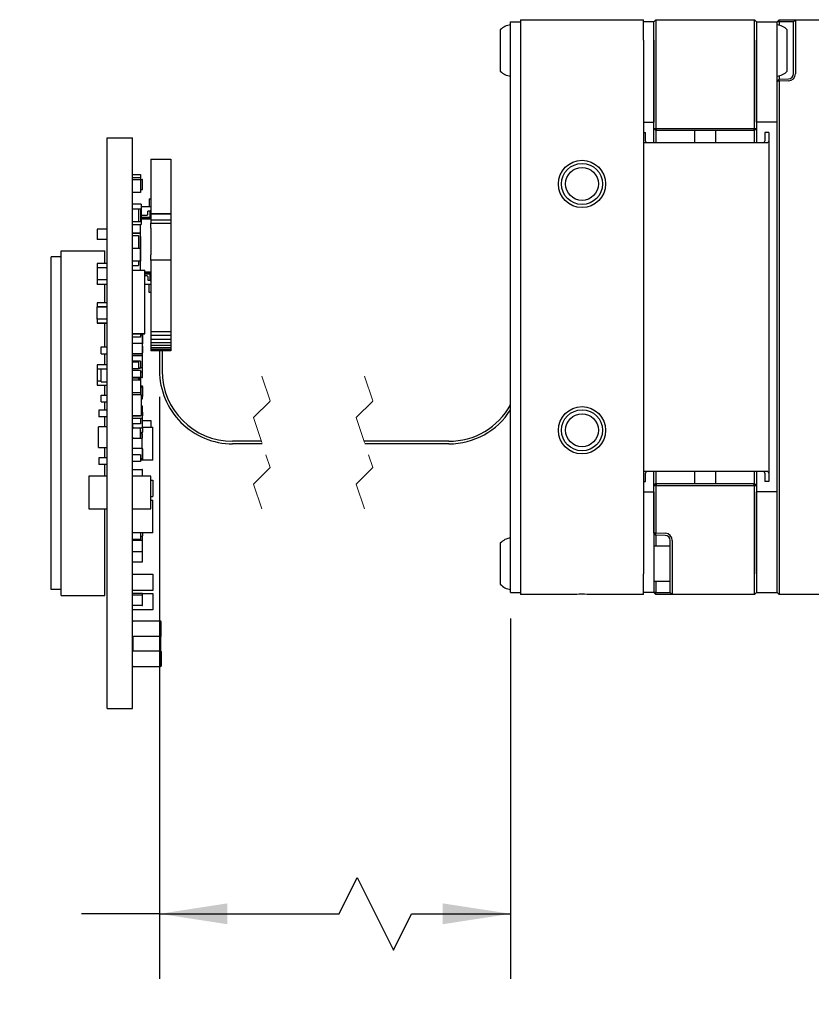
# Model space of a CAD drawing. Header units: millimetres. Extents: x 5 to 274, y 4 to 211.
# Tile 5 of 10: x 197 to 236, y 58 to 106. Entities that reach past the tile are written whole.
import ezdxf

# ---------------------------------------------------------------- set-up
doc = ezdxf.new("R2010")
doc.units = ezdxf.units.MM
doc.linetypes.add('HIDDEN', pattern=[1.905, 1.27, -0.635])
doc.layers.add('DIMENSIONS', color=8, linetype='Continuous')
doc.styles.add('SLDTEXTSTYLE0', font='TXT', dxfattribs={"width": 0.75})
doc.dimstyles.new('SLDDIMSTYLE0', dxfattribs={"dimtxt": 2.645833, "dimasz": 3.302, "dimexe": 0, "dimexo": 0.0625, "dimgap": 0.661458, "dimtad": 0, "dimtih": 1, "dimtoh": 1, "dimrnd": 1e-09, "dimzin": 12, "dimdsep": 46, "dimtxsty": 'SLDTEXTSTYLE0', "dimsah": 1, "dimcen": 0.09, "dimadec": 0, "dimazin": 3, "dimtfac": 1, "dimtofl": 0, "dimtmove": 0, "dimatfit": 3, "dimfxl": 1, "dimfrac": 2, "dimtolj": 1, "dimtzin": 12, "dimarcsym": 0})

# ---------------------------------------------------------------- blocks, each defined once
blk = doc.blocks.new('_D')
at = {"layer": 'DIMENSIONS'}
for p, q in [((204.194, 87.317), (204.194, 58.957)), ((221.296, 76.517), (221.296, 58.957)), ((212.946, 62.132), (213.828, 63.896)), ((213.828, 63.896), (215.592, 60.368)), ((204.194, 62.132), (200.398, 62.132)), ((204.194, 62.132), (212.946, 62.132)), ((215.592, 60.368), (216.474, 62.132)), ((216.474, 62.132), (221.296, 62.132))]:
    blk.add_line(p, q, dxfattribs=at)
for points in [[(204.194, 62.132), (207.496, 61.624), (207.496, 62.64)], [(221.296, 62.132), (217.994, 62.64), (217.994, 61.624)]]:
    blk.add_solid(points, dxfattribs=at)
at = {"layer": 'DIMENSIONS', "attachment_point": 1, "style": 'SLDTEXTSTYLE0'}
for s, insert, char_height in [('CABLE LENGTH', (175.273, 65.543), 2.64583), ('154MM', (181.66, 61.339), 2.6458)]:
    blk.add_mtext(s, dxfattribs=dict(at, insert=insert, char_height=char_height))

msp = doc.modelspace()

# ---------------------------------------------------------------- linework, layer by layer
at = {"color": 7, "linetype": 'Continuous', "lineweight": 25}
for p, q in [((221.296, 104.587), (221.296, 105.587)), ((221.296, 105.587), (221.775, 105.587)), ((221.775, 105.687), (221.775, 104.687)), ((221.775, 105.687), (224.088, 105.687)), ((225.462, 105.687), (227.775, 105.687)), ((227.775, 104.687), (227.775, 105.687)), ((228.275, 105.587), (227.775, 105.587)), ((228.275, 105.587), (228.375, 105.687)), ((228.275, 104.687), (228.275, 105.587)), ((228.375, 105.687), (228.375, 104.687)), ((228.375, 105.687), (233.175, 105.687)), ((233.175, 104.687), (233.175, 105.687)), ((233.175, 105.687), (233.275, 105.587)), ((233.275, 105.587), (233.275, 104.687)), ((233.275, 105.587), (234.275, 105.587)), ((234.275, 105.587), (234.375, 105.687)), ((234.375, 105.587), (234.275, 105.587)), ((234.275, 104.687), (234.275, 105.587)), ((234.375, 105.587), (234.375, 105.687)), ((234.375, 105.687), (234.837, 105.687)), ((234.375, 105.587), (234.375, 105.422)), ((234.834, 105.587), (234.375, 105.587)), ((235.075, 105.587), (234.834, 105.587)), ((234.837, 105.687), (235.175, 105.687)), ((235.175, 105.687), (235.075, 105.587)), ((235.075, 104.687), (235.075, 105.587)), ((235.175, 105.687), (235.175, 104.687)), ((235.175, 105.687), (239.175, 105.687)), ((220.796, 105.187), (220.796, 104.523)), ((234.775, 103.187), (234.775, 105.187)), ((221.296, 78.787), (221.296, 104.587)), ((221.775, 104.687), (221.775, 78.687)), ((227.775, 104.687), (227.775, 78.687)), ((228.275, 100.387), (228.275, 104.687)), ((228.275, 104.687), (228.275, 100.687)), ((228.375, 104.687), (228.375, 100.387)), ((233.175, 100.387), (233.175, 104.687)), ((233.275, 104.687), (233.275, 100.387)), ((233.275, 100.687), (233.275, 104.687)), ((234.275, 100.687), (234.275, 104.687)), ((235.075, 103.056), (235.075, 104.687)), ((235.175, 104.687), (235.175, 103.056)), ((220.796, 104.523), (220.796, 103.187)), ((234.375, 102.79), (234.275, 102.683)), ((234.375, 102.69), (234.275, 102.683)), ((234.275, 78.687), (234.275, 102.683)), ((234.375, 102.952), (234.375, 102.79)), ((234.375, 102.79), (234.834, 102.806)), ((234.375, 102.69), (234.375, 102.79)), ((234.837, 102.706), (234.375, 102.69)), ((234.375, 102.69), (234.375, 78.687)), ((227.775, 100.687), (228.275, 100.687)), ((228.375, 100.287), (228.275, 100.387)), ((228.275, 100.387), (228.375, 100.387)), ((228.275, 100.187), (228.275, 100.387)), ((228.416, 100.287), (228.375, 100.387)), ((228.375, 100.387), (233.175, 100.387)), ((228.416, 100.287), (228.375, 100.287)), ((228.376, 100.287), (228.376, 99.687)), ((233.134, 100.287), (228.416, 100.287)), ((230.275, 99.687), (230.275, 100.287)), ((231.275, 100.287), (231.275, 99.687)), ((233.134, 100.287), (233.175, 100.387)), ((233.175, 100.287), (233.134, 100.287)), ((233.174, 99.687), (233.174, 100.287)), ((233.175, 100.387), (233.275, 100.387)), ((233.175, 100.287), (233.275, 100.387)), ((234.275, 100.687), (233.275, 100.687)), ((233.275, 100.387), (233.275, 100.187)), ((201.644, 99.032), (201.644, 99.932)), ((201.644, 99.932), (202.874, 99.932)), ((202.874, 99.032), (202.874, 99.932)), ((227.775, 100.187), (227.875, 100.187)), ((227.875, 99.789), (227.875, 100.187)), ((227.913, 99.687), (227.875, 99.789)), ((228.275, 99.687), (228.275, 100.187)), ((233.275, 100.187), (233.275, 99.687)), ((233.675, 99.789), (233.637, 99.687)), ((233.875, 100.187), (233.675, 100.187)), ((233.675, 100.187), (233.675, 99.789)), ((233.875, 99.789), (233.83, 99.687)), ((233.875, 100.187), (233.875, 99.789)), ((233.875, 99.789), (233.875, 83.585)), ((228.875, 99.687), (227.775, 99.687)), ((232.675, 99.687), (228.875, 99.687)), ((233.83, 99.687), (232.675, 99.687)), ((201.644, 73.032), (201.644, 99.032)), ((202.874, 73.032), (202.874, 99.032)), ((203.774, 98.885), (204.737, 98.885)), ((203.774, 98.885), (203.774, 98.592)), ((204.737, 98.885), (204.737, 98.592)), ((203.774, 98.592), (203.774, 96.236)), ((204.737, 98.592), (204.737, 96.236)), ((202.874, 98.147), (203.273, 98.147)), ((202.874, 97.997), (203.273, 97.997)), ((202.874, 97.897), (203.273, 97.897)), ((203.273, 98.147), (203.273, 97.997)), ((203.273, 97.997), (203.273, 97.897)), ((203.273, 97.907), (203.353, 97.907)), ((203.273, 97.897), (203.273, 97.268)), ((203.353, 97.897), (203.353, 97.907)), ((203.353, 97.897), (203.363, 97.897)), ((203.363, 97.417), (203.363, 97.897)), ((203.273, 97.407), (203.353, 97.407)), ((203.353, 97.417), (203.363, 97.417)), ((203.353, 97.407), (203.353, 97.417)), ((203.273, 97.268), (202.874, 97.268)), ((203.273, 97.266), (202.874, 97.266)), ((203.273, 97.268), (203.273, 97.266)), ((203.694, 96.964), (203.774, 96.964)), ((203.694, 96.964), (203.694, 96.564)), ((203.303, 96.707), (202.874, 96.707)), ((202.874, 96.472), (203.173, 96.472)), ((203.173, 96.472), (203.173, 95.843)), ((203.173, 96.47), (203.273, 96.47)), ((203.273, 96.47), (203.273, 95.841)), ((203.303, 96.707), (203.303, 95.707)), ((203.774, 96.564), (203.303, 96.564)), ((203.774, 96.414), (203.724, 96.364)), ((203.574, 96.149), (203.303, 96.149)), ((203.303, 96.069), (203.724, 96.069)), ((203.724, 96.019), (203.303, 96.019)), ((203.774, 95.969), (203.303, 95.969)), ((203.624, 96.199), (203.574, 96.149)), ((203.724, 96.364), (203.624, 96.364)), ((203.624, 96.199), (203.624, 96.364)), ((203.724, 96.364), (203.724, 96.069)), ((203.724, 96.069), (203.724, 96.019)), ((203.724, 96.069), (203.774, 96.049)), ((203.724, 96.019), (203.774, 95.969)), ((204.737, 96.236), (203.774, 96.236)), ((203.774, 96.236), (203.774, 96.21)), ((204.737, 96.21), (203.774, 96.21)), ((203.774, 96.21), (203.774, 95.922)), ((204.737, 96.236), (204.737, 96.21)), ((204.737, 96.21), (204.737, 95.922)), ((201.154, 95.472), (201.154, 94.992)), ((201.164, 95.472), (201.154, 95.472)), ((201.644, 95.482), (201.164, 95.482)), ((201.164, 95.482), (201.164, 95.472)), ((203.173, 95.843), (202.874, 95.843)), ((203.273, 95.841), (202.874, 95.841)), ((202.874, 95.707), (203.303, 95.707)), ((203.274, 93.483), (203.274, 95.707)), ((204.737, 95.922), (203.774, 95.922)), ((203.774, 95.922), (203.774, 95.771)), ((203.774, 95.771), (204.737, 95.771)), ((203.774, 95.528), (203.774, 95.771)), ((203.774, 95.528), (203.774, 94.228)), ((204.737, 95.922), (204.737, 95.771)), ((204.737, 95.771), (204.737, 95.528)), ((204.737, 95.528), (204.737, 94.228)), ((201.164, 94.992), (201.154, 94.992)), ((201.164, 94.992), (201.164, 94.982)), ((201.644, 94.982), (201.164, 94.982)), ((202.874, 95.287), (203.243, 95.287)), ((203.243, 95.287), (202.874, 95.287)), ((202.874, 95.172), (203.173, 95.172)), ((203.173, 95.172), (203.173, 94.553)), ((203.243, 95.287), (203.243, 94.553)), ((203.243, 95.287), (203.243, 95.287)), ((203.243, 95.122), (203.273, 95.122)), ((203.273, 95.122), (203.273, 94.553)), ((202.874, 94.553), (203.273, 94.553)), ((203.273, 94.553), (203.273, 93.924)), ((199.409, 94.132), (198.909, 94.132)), ((198.909, 77.932), (198.909, 94.132)), ((199.409, 77.632), (199.409, 94.432)), ((199.409, 94.432), (201.529, 94.432)), ((201.529, 93.809), (201.529, 94.432)), ((203.774, 93.978), (203.774, 94.228)), ((204.737, 94.228), (204.737, 93.978)), ((201.154, 93.799), (201.154, 93.609)), ((201.154, 93.609), (201.164, 93.609)), ((201.164, 93.809), (201.164, 93.799)), ((201.644, 93.809), (201.164, 93.809)), ((201.164, 93.609), (201.644, 93.609)), ((201.164, 93.609), (201.164, 93.009)), ((203.273, 93.924), (202.874, 93.924)), ((202.874, 93.718), (203.173, 93.718)), ((203.173, 93.924), (203.173, 93.718)), ((204.737, 93.978), (203.774, 93.978)), ((203.774, 93.978), (203.774, 90.587)), ((204.737, 93.978), (204.737, 90.587)), ((202.874, 93.483), (203.473, 93.483)), ((203.473, 90.383), (203.473, 93.483)), ((203.473, 93.399), (203.774, 93.399)), ((203.724, 93.349), (203.473, 93.349)), ((203.473, 93.299), (203.724, 93.299)), ((203.473, 93.219), (203.574, 93.219)), ((203.574, 93.219), (203.624, 93.169)), ((203.624, 93.169), (203.624, 93.004)), ((203.774, 93.399), (203.724, 93.349)), ((203.724, 93.349), (203.724, 93.299)), ((203.724, 93.299), (203.774, 93.32)), ((203.724, 93.299), (203.724, 93.004)), ((201.154, 93.009), (201.154, 92.819)), ((201.164, 93.009), (201.154, 93.009)), ((201.644, 93.009), (201.164, 93.009)), ((201.164, 92.809), (201.164, 92.819)), ((201.164, 92.809), (201.644, 92.809)), ((201.529, 91.902), (201.529, 92.809)), ((203.473, 92.804), (203.774, 92.804)), ((203.624, 93.004), (203.724, 93.004)), ((203.694, 92.404), (203.694, 92.804)), ((203.724, 93.004), (203.774, 92.954)), ((203.774, 92.404), (203.694, 92.404)), ((201.154, 91.892), (201.154, 91.702)), ((201.154, 91.702), (201.164, 91.702)), ((201.644, 91.902), (201.164, 91.902)), ((201.164, 91.902), (201.164, 91.892)), ((201.164, 91.702), (201.644, 91.702)), ((201.644, 91.702), (201.164, 91.702)), ((201.164, 91.102), (201.164, 91.702)), ((201.154, 91.102), (201.154, 90.912)), ((201.164, 91.102), (201.154, 91.102)), ((201.644, 91.102), (201.164, 91.102)), ((201.164, 90.912), (201.164, 90.902)), ((201.164, 90.902), (201.644, 90.902)), ((201.644, 90.902), (201.164, 90.902)), ((201.529, 89.744), (201.529, 90.902)), ((203.473, 90.383), (202.874, 90.383)), ((202.874, 90.383), (203.473, 90.383)), ((203.273, 90.218), (202.874, 90.218)), ((203.273, 90.383), (203.273, 90.218)), ((203.273, 90.332), (203.353, 90.332)), ((203.353, 90.332), (203.363, 90.332)), ((203.353, 90.332), (203.353, 89.907)), ((203.353, 90.257), (203.363, 90.257)), ((203.363, 90.332), (203.363, 90.383)), ((203.363, 90.257), (203.373, 90.257)), ((203.363, 90.257), (203.363, 89.897)), ((203.373, 90.257), (203.373, 90.383)), ((203.774, 90.587), (203.774, 90.488)), ((204.737, 90.488), (203.774, 90.488)), ((203.774, 90.488), (203.774, 90.295)), ((204.737, 90.295), (203.774, 90.295)), ((203.774, 90.295), (203.774, 90.113)), ((204.737, 90.587), (204.737, 90.488)), ((204.737, 90.488), (204.737, 90.295)), ((204.737, 90.295), (204.737, 90.113)), ((201.344, 89.744), (201.644, 89.744)), ((201.344, 89.415), (201.344, 89.744)), ((203.353, 89.907), (202.874, 89.907)), ((203.353, 89.897), (203.353, 89.907)), ((203.353, 89.897), (203.363, 89.897)), ((203.363, 89.417), (203.363, 89.897)), ((203.373, 89.782), (203.363, 89.782)), ((203.373, 89.657), (203.373, 89.782)), ((204.737, 90.113), (203.774, 90.113)), ((203.774, 90.113), (203.774, 89.949)), ((204.737, 89.949), (203.774, 89.949)), ((203.774, 89.949), (203.774, 89.81)), ((204.737, 89.81), (203.774, 89.81)), ((203.774, 89.81), (203.774, 89.701)), ((204.737, 89.701), (203.774, 89.701)), ((203.774, 89.701), (203.774, 89.625)), ((204.737, 90.113), (204.737, 89.949)), ((204.737, 89.949), (204.737, 89.81)), ((204.737, 89.81), (204.737, 89.701)), ((204.737, 89.701), (204.737, 89.625)), ((201.344, 89.415), (201.644, 89.415)), ((201.529, 88.88), (201.529, 89.415)), ((203.353, 89.407), (202.874, 89.407)), ((202.874, 89.407), (203.353, 89.407)), ((202.874, 89.332), (203.353, 89.332)), ((203.353, 89.417), (203.353, 89.407)), ((203.353, 89.417), (203.363, 89.417)), ((203.353, 89.332), (203.363, 89.332)), ((203.353, 89.332), (203.353, 88.732)), ((203.353, 89.317), (203.363, 89.317)), ((203.373, 89.657), (203.363, 89.657)), ((203.363, 89.332), (203.363, 89.417)), ((203.363, 89.317), (203.363, 89.332)), ((203.373, 89.467), (203.373, 89.657)), ((204.737, 89.625), (203.774, 89.625)), ((203.774, 89.625), (203.774, 89.587)), ((204.737, 89.587), (203.774, 89.587)), ((203.774, 89.587), (203.774, 89.582)), ((204.737, 89.582), (203.774, 89.582)), ((203.774, 89.582), (203.774, 89.576)), ((203.774, 89.576), (204.737, 89.576)), ((203.774, 89.576), (203.774, 89.564)), ((204.194, 89.564), (203.774, 89.564)), ((204.194, 89.576), (204.194, 88.587)), ((204.317, 89.576), (204.317, 88.587)), ((204.737, 89.564), (204.317, 89.564)), ((204.737, 89.625), (204.737, 89.587)), ((204.737, 89.587), (204.737, 89.582)), ((204.737, 89.582), (204.737, 89.576)), ((204.737, 89.576), (204.737, 89.564)), ((201.154, 88.87), (201.154, 88.68)), ((201.164, 88.88), (201.164, 88.87)), ((201.644, 88.88), (201.164, 88.88)), ((203.273, 89.047), (202.874, 89.047)), ((202.874, 89.022), (203.173, 89.022)), ((203.173, 89.022), (203.173, 88.693)), ((203.273, 89.047), (203.273, 88.718)), ((203.353, 88.732), (203.273, 88.732)), ((203.353, 88.747), (203.363, 88.747)), ((203.363, 88.732), (203.353, 88.732)), ((203.363, 88.732), (203.363, 88.747)), ((203.363, 88.542), (203.363, 88.732)), ((201.154, 88.68), (201.164, 88.68)), ((201.164, 88.68), (201.644, 88.68)), ((201.164, 88.68), (201.164, 88.08)), ((201.344, 88.672), (201.644, 88.672)), ((201.344, 88.043), (201.344, 88.672)), ((202.874, 88.693), (203.173, 88.693)), ((203.273, 88.597), (202.874, 88.597)), ((202.874, 88.268), (203.273, 88.268)), ((203.173, 88.718), (203.273, 88.718)), ((203.273, 88.718), (203.173, 88.718)), ((203.273, 88.597), (203.273, 88.268)), ((203.273, 88.532), (203.353, 88.532)), ((203.273, 88.268), (203.273, 88.197)), ((203.353, 88.257), (203.273, 88.257)), ((203.353, 88.532), (203.353, 88.542)), ((203.353, 88.267), (203.353, 88.257)), ((203.353, 88.267), (203.363, 88.267)), ((203.363, 88.267), (203.363, 88.542)), ((201.154, 88.08), (201.154, 87.89)), ((201.164, 88.08), (201.154, 88.08)), ((201.344, 88.08), (201.164, 88.08)), ((201.164, 87.88), (201.164, 87.89)), ((201.164, 87.88), (201.644, 87.88)), ((201.344, 88.043), (201.644, 88.043)), ((201.529, 87.394), (201.529, 87.88)), ((202.874, 88.247), (203.173, 88.247)), ((202.874, 88.147), (203.273, 88.147)), ((203.173, 88.247), (203.173, 88.147)), ((203.273, 88.197), (203.173, 88.197)), ((203.273, 88.197), (203.273, 88.147)), ((203.273, 88.147), (203.273, 87.518)), ((203.363, 87.832), (203.273, 87.832)), ((203.273, 87.782), (203.353, 87.782)), ((203.353, 87.772), (203.353, 87.782)), ((203.363, 87.822), (203.363, 87.832)), ((203.363, 87.822), (203.373, 87.822)), ((203.373, 87.342), (203.373, 87.822)), ((201.344, 87.394), (201.644, 87.394)), ((201.344, 87.065), (201.344, 87.394)), ((203.273, 87.518), (202.874, 87.518)), ((203.303, 87.407), (202.874, 87.407)), ((203.273, 87.518), (203.273, 87.407)), ((203.303, 87.407), (203.303, 86.407)), ((203.353, 87.772), (203.363, 87.772)), ((203.363, 87.292), (203.363, 87.772)), ((203.363, 87.342), (203.373, 87.342)), ((201.344, 87.065), (201.644, 87.065)), ((201.529, 86.669), (201.529, 87.065)), ((203.303, 87.282), (203.353, 87.282)), ((203.303, 87.217), (203.353, 87.217)), ((203.353, 86.86), (203.303, 86.86)), ((203.353, 87.292), (203.363, 87.292)), ((203.353, 87.282), (203.353, 87.292)), ((203.353, 87.227), (203.363, 87.227)), ((203.353, 87.217), (203.353, 87.227)), ((203.353, 86.85), (203.353, 86.86)), ((203.363, 87.227), (203.363, 87.292)), ((203.363, 86.772), (203.363, 86.85)), ((201.244, 86.669), (201.244, 86.34)), ((201.644, 86.669), (201.244, 86.669)), ((201.644, 86.34), (201.244, 86.34)), ((201.529, 85.855), (201.529, 86.34)), ((202.874, 86.407), (203.303, 86.407)), ((203.273, 86.393), (202.874, 86.393)), ((203.273, 86.368), (202.874, 86.368)), ((203.273, 86.407), (203.273, 86.393)), ((203.273, 86.393), (203.273, 86.368)), ((203.303, 86.782), (203.353, 86.782)), ((203.353, 86.772), (203.353, 86.782)), ((203.353, 86.772), (203.363, 86.772)), ((203.363, 86.292), (203.363, 86.772)), ((203.363, 86.382), (203.373, 86.382)), ((203.373, 86.382), (203.373, 86.572)), ((201.644, 85.855), (201.214, 85.855)), ((201.214, 84.855), (201.214, 85.855)), ((202.874, 86.282), (203.353, 86.282)), ((203.273, 85.993), (202.874, 85.993)), ((202.883, 85.993), (202.883, 85.787)), ((203.273, 86.282), (203.273, 85.993)), ((203.353, 86.292), (203.363, 86.292)), ((203.353, 86.282), (203.353, 86.292)), ((203.363, 85.782), (203.363, 86.292)), ((203.373, 86.157), (203.363, 86.157)), ((203.363, 86.157), (203.773, 86.157)), ((203.373, 86.157), (203.381, 86.157)), ((203.773, 86.157), (203.773, 85.832)), ((202.874, 85.832), (202.883, 85.832)), ((202.88, 85.782), (202.874, 85.782)), ((202.923, 85.807), (203.223, 85.807)), ((203.363, 85.782), (203.267, 85.782)), ((203.273, 85.357), (203.273, 85.757)), ((203.273, 85.672), (203.273, 85.343)), ((203.273, 85.582), (203.363, 85.582)), ((203.353, 85.507), (203.273, 85.507)), ((203.353, 85.507), (203.353, 85.497)), ((203.363, 85.832), (203.873, 85.832)), ((203.373, 85.782), (203.363, 85.782)), ((203.363, 85.582), (203.363, 85.592)), ((203.363, 85.307), (203.363, 85.497)), ((203.373, 85.592), (203.373, 85.782)), ((203.873, 84.233), (203.873, 85.832)), ((202.875, 85.343), (202.874, 85.343)), ((202.874, 85.307), (202.919, 85.307)), ((202.923, 85.307), (203.223, 85.307)), ((203.227, 85.307), (203.353, 85.307)), ((203.273, 85.343), (203.271, 85.343)), ((203.353, 85.307), (203.363, 85.307)), ((203.353, 84.807), (203.353, 85.307)), ((209.156, 85.148), (207.755, 85.148)), ((209.197, 85.025), (207.755, 85.025)), ((218.286, 85.148), (214.156, 85.148)), ((218.286, 85.025), (214.197, 85.025)), ((201.214, 84.855), (201.644, 84.855)), ((201.529, 84.344), (201.529, 84.855)), ((202.874, 84.807), (203.353, 84.807)), ((203.273, 84.497), (202.874, 84.497)), ((203.273, 84.497), (203.273, 84.168)), ((203.353, 84.797), (203.353, 84.807)), ((203.353, 84.797), (203.363, 84.797)), ((203.363, 84.317), (203.363, 84.797)), ((203.363, 84.772), (203.373, 84.772)), ((203.373, 84.292), (203.373, 84.772)), ((201.644, 84.344), (201.244, 84.344)), ((201.244, 84.344), (201.244, 84.015)), ((201.644, 84.015), (201.244, 84.015)), ((201.529, 83.457), (201.529, 84.015)), ((203.273, 84.168), (202.874, 84.168)), ((203.273, 84.307), (203.353, 84.307)), ((203.363, 84.282), (203.273, 84.282)), ((203.873, 84.233), (203.273, 84.233)), ((203.353, 84.317), (203.363, 84.317)), ((203.353, 84.307), (203.353, 84.317)), ((203.363, 84.292), (203.363, 84.282)), ((203.363, 84.292), (203.373, 84.292)), ((201.644, 83.457), (200.744, 83.457)), ((200.744, 83.457), (200.744, 81.858)), ((202.874, 83.782), (203.353, 83.782)), ((203.773, 83.457), (202.874, 83.457)), ((203.353, 83.772), (203.353, 83.782)), ((203.353, 83.772), (203.363, 83.772)), ((203.363, 83.457), (203.363, 83.772)), ((203.773, 81.858), (203.773, 83.457)), ((227.775, 83.687), (228.875, 83.687)), ((227.875, 83.585), (227.913, 83.687)), ((227.875, 83.187), (227.875, 83.585)), ((228.275, 83.187), (228.275, 83.687)), ((228.376, 83.687), (228.376, 83.087)), ((228.875, 83.687), (232.675, 83.687)), ((230.275, 83.087), (230.275, 83.687)), ((231.275, 83.687), (231.275, 83.087)), ((232.675, 83.687), (233.83, 83.687)), ((233.174, 83.087), (233.174, 83.687)), ((233.275, 83.687), (233.275, 83.187)), ((233.637, 83.687), (233.675, 83.585)), ((233.675, 83.585), (233.675, 83.187)), ((233.83, 83.687), (233.875, 83.585)), ((233.875, 83.585), (233.875, 83.187)), ((203.773, 83.257), (203.873, 83.257)), ((203.873, 83.257), (203.873, 82.458)), ((227.775, 83.187), (227.875, 83.187)), ((228.275, 82.987), (228.275, 83.187)), ((228.275, 82.987), (228.375, 83.087)), ((228.275, 80.691), (228.275, 82.987)), ((228.375, 82.987), (228.275, 82.987)), ((228.375, 82.987), (228.416, 83.087)), ((228.375, 83.087), (228.416, 83.087)), ((228.375, 82.987), (228.375, 80.683)), ((233.175, 82.987), (228.375, 82.987)), ((228.416, 83.087), (233.134, 83.087)), ((233.175, 82.987), (233.134, 83.087)), ((233.134, 83.087), (233.175, 83.087)), ((233.275, 82.987), (233.175, 83.087)), ((233.175, 78.687), (233.175, 82.987)), ((233.275, 82.987), (233.175, 82.987)), ((233.275, 83.187), (233.275, 82.987)), ((233.275, 82.987), (233.275, 78.687)), ((233.875, 83.187), (233.675, 83.187)), ((227.775, 82.687), (228.275, 82.687)), ((228.275, 82.687), (228.275, 78.687)), ((234.275, 82.687), (233.275, 82.687)), ((233.275, 78.687), (233.275, 82.687)), ((234.275, 78.687), (234.275, 82.687)), ((203.773, 82.458), (203.873, 82.458)), ((203.773, 82.282), (203.873, 82.282)), ((203.873, 80.683), (203.873, 82.282)), ((200.744, 81.858), (201.644, 81.858)), ((201.529, 77.632), (201.529, 81.858)), ((202.874, 81.858), (203.773, 81.858)), ((203.873, 80.683), (202.874, 80.683)), ((203.273, 80.683), (203.273, 80.368)), ((203.373, 80.542), (203.373, 80.683)), ((228.275, 80.691), (228.375, 80.683)), ((228.375, 80.583), (228.275, 80.691)), ((228.375, 80.683), (228.837, 80.667)), ((228.375, 80.583), (228.375, 80.683)), ((228.834, 80.567), (228.375, 80.583)), ((228.375, 80.583), (228.375, 80.037)), ((203.273, 80.368), (202.874, 80.368)), ((202.874, 80.333), (203.353, 80.333)), ((203.273, 80.532), (203.363, 80.532)), ((203.353, 80.523), (203.353, 80.532)), ((203.353, 80.333), (203.363, 80.333)), ((203.353, 80.333), (203.353, 79.782)), ((203.353, 80.307), (203.363, 80.307)), ((203.363, 80.532), (203.363, 80.542)), ((203.363, 80.333), (203.363, 80.523)), ((203.363, 80.307), (203.363, 80.333)), ((220.796, 80.187), (220.796, 80.106)), ((220.796, 80.106), (220.796, 78.187)), ((229.075, 78.687), (229.075, 80.317)), ((229.175, 80.317), (229.175, 78.687)), ((202.874, 79.782), (203.353, 79.782)), ((203.353, 79.772), (203.353, 79.782)), ((203.353, 79.772), (203.363, 79.772)), ((203.363, 79.292), (203.363, 79.772)), ((229.075, 80.037), (228.275, 80.037)), ((202.874, 79.282), (203.353, 79.282)), ((203.353, 79.292), (203.363, 79.292)), ((203.353, 79.282), (203.353, 79.292)), ((202.874, 78.682), (203.873, 78.682)), ((203.873, 78.682), (203.873, 77.883)), ((221.296, 77.787), (221.296, 78.787)), ((221.775, 78.687), (221.775, 77.687)), ((227.775, 77.687), (227.775, 78.687)), ((228.275, 78.687), (228.275, 77.787)), ((229.075, 77.787), (229.075, 78.687)), ((229.175, 78.687), (229.175, 77.687)), ((233.175, 77.687), (233.175, 78.687)), ((233.275, 78.687), (233.275, 77.787)), ((234.275, 77.787), (234.275, 78.687)), ((234.375, 78.687), (234.375, 77.687)), ((228.275, 78.337), (229.075, 78.337)), ((228.375, 78.337), (228.375, 77.787)), ((199.409, 77.932), (198.909, 77.932)), ((203.873, 77.883), (202.874, 77.883)), ((202.874, 77.747), (203.173, 77.747)), ((203.353, 77.732), (202.874, 77.732)), ((203.173, 77.747), (203.173, 77.732)), ((203.353, 77.722), (203.353, 77.732)), ((203.353, 77.722), (203.363, 77.722)), ((203.357, 77.732), (203.873, 77.732)), ((203.363, 77.647), (203.363, 77.722)), ((203.873, 77.732), (203.873, 76.933)), ((221.296, 77.787), (221.775, 77.787)), ((228.275, 77.787), (227.775, 77.787)), ((228.375, 77.787), (228.275, 77.787)), ((228.375, 77.687), (228.275, 77.787)), ((228.375, 77.687), (228.375, 77.787)), ((228.375, 77.787), (228.834, 77.787)), ((228.834, 77.787), (229.075, 77.787)), ((229.175, 77.687), (229.075, 77.787)), ((233.275, 77.787), (233.175, 77.687)), ((233.275, 77.787), (234.275, 77.787)), ((234.375, 77.687), (234.275, 77.787)), ((199.409, 77.632), (201.529, 77.632)), ((203.353, 77.657), (202.874, 77.657)), ((203.353, 77.647), (203.353, 77.657)), ((203.353, 77.647), (203.363, 77.647)), ((203.363, 77.167), (203.363, 77.647)), ((224.088, 77.687), (221.775, 77.687)), ((227.775, 77.687), (225.462, 77.687)), ((228.837, 77.687), (228.375, 77.687)), ((229.175, 77.687), (228.837, 77.687)), ((233.175, 77.687), (229.175, 77.687)), ((239.175, 77.687), (234.375, 77.687)), ((203.353, 77.157), (202.874, 77.157)), ((203.873, 76.933), (202.874, 76.933)), ((203.353, 77.167), (203.353, 77.157)), ((203.353, 77.167), (203.363, 77.167)), ((204.243, 76.383), (202.903, 76.383)), ((204.273, 75.663), (204.273, 76.353)), ((202.903, 75.633), (202.934, 75.633)), ((202.903, 74.933), (202.903, 75.633)), ((204.213, 75.633), (202.934, 75.633)), ((204.218, 75.633), (204.243, 75.633)), ((204.243, 74.933), (204.243, 75.633)), ((204.243, 75.633), (204.243, 75.548)), ((204.248, 75.548), (204.243, 75.548)), ((204.248, 75.519), (204.243, 75.519)), ((204.243, 75.503), (204.243, 75.519)), ((204.248, 75.503), (204.243, 75.503)), ((204.243, 75.48), (204.243, 75.503)), ((204.243, 75.489), (204.243, 75.502)), ((204.248, 75.48), (204.243, 75.48)), ((204.243, 75.423), (204.243, 75.472)), ((204.248, 75.448), (204.243, 75.448)), ((204.248, 75.437), (204.243, 75.437)), ((204.243, 75.394), (204.243, 75.401)), ((204.243, 75.383), (204.243, 75.389)), ((204.243, 75.344), (204.243, 75.35)), ((204.243, 75.33), (204.243, 75.336)), ((204.248, 75.325), (204.243, 75.325)), ((204.243, 75.298), (204.243, 75.325)), ((204.248, 75.303), (204.243, 75.303)), ((204.248, 75.548), (204.248, 75.519)), ((204.248, 75.519), (204.248, 75.548)), ((204.248, 75.519), (204.248, 75.489)), ((204.248, 75.503), (204.248, 75.519)), ((204.248, 75.48), (204.248, 75.503)), ((204.248, 75.489), (204.248, 75.502)), ((204.248, 75.502), (204.248, 75.457)), ((204.248, 75.448), (204.248, 75.48)), ((204.248, 75.437), (204.248, 75.472)), ((204.248, 75.472), (204.248, 75.448)), ((204.248, 75.457), (204.248, 75.437)), ((204.248, 75.325), (204.248, 75.437)), ((204.248, 75.437), (204.248, 75.407)), ((204.248, 75.407), (204.248, 75.33)), ((204.248, 75.394), (204.248, 75.401)), ((204.248, 75.401), (204.248, 75.344)), ((204.248, 75.35), (204.248, 75.394)), ((204.248, 75.383), (204.248, 75.389)), ((204.248, 75.389), (204.248, 75.344)), ((204.248, 75.336), (204.248, 75.383)), ((204.248, 75.344), (204.248, 75.35)), ((204.248, 75.344), (204.248, 75.32)), ((204.248, 75.33), (204.248, 75.336)), ((204.248, 75.298), (204.248, 75.325)), ((204.248, 75.32), (204.248, 75.275)), ((204.248, 75.276), (204.248, 75.303)), ((204.248, 75.303), (204.248, 75.298)), ((202.934, 74.933), (202.903, 74.933)), ((204.213, 74.933), (202.934, 74.933)), ((204.243, 74.933), (204.213, 74.933)), ((204.243, 75.275), (204.243, 75.279)), ((204.248, 75.276), (204.243, 75.276)), ((204.243, 75.227), (204.243, 75.276)), ((204.248, 75.253), (204.243, 75.253)), ((204.248, 75.227), (204.243, 75.227)), ((204.243, 75.197), (204.243, 75.227)), ((204.243, 75.214), (204.248, 75.214)), ((204.243, 75.172), (204.243, 75.179)), ((204.243, 75.161), (204.243, 75.166)), ((204.243, 75.136), (204.248, 75.136)), ((204.243, 75.13), (204.243, 75.136)), ((204.243, 75.13), (204.248, 75.13)), ((204.243, 75.127), (204.248, 75.127)), ((204.243, 75.122), (204.243, 75.127)), ((204.243, 75.122), (204.248, 75.122)), ((204.243, 75.105), (204.248, 75.105)), ((204.243, 75.076), (204.248, 75.076)), ((204.243, 75.052), (204.243, 75.076)), ((204.243, 75.052), (204.248, 75.052)), ((204.243, 75.023), (204.248, 75.023)), ((204.243, 75.017), (204.243, 75.023)), ((204.243, 75.017), (204.243, 74.933)), ((204.243, 75.017), (204.248, 75.017)), ((204.248, 75.275), (204.248, 75.279)), ((204.248, 75.279), (204.248, 75.243)), ((204.248, 75.227), (204.248, 75.276)), ((204.248, 75.227), (204.248, 75.253)), ((204.248, 75.253), (204.248, 75.227)), ((204.248, 75.243), (204.248, 75.214)), ((204.248, 75.214), (204.248, 75.227)), ((204.248, 75.214), (204.248, 75.136)), ((204.248, 75.184), (204.248, 75.214)), ((204.248, 75.017), (204.248, 75.184)), ((204.248, 75.179), (204.248, 75.172)), ((204.248, 75.13), (204.248, 75.179)), ((204.248, 75.172), (204.248, 75.127)), ((204.248, 75.166), (204.248, 75.161)), ((204.248, 75.122), (204.248, 75.166)), ((204.248, 75.161), (204.248, 75.113)), ((204.248, 75.136), (204.248, 75.13)), ((204.248, 75.127), (204.248, 75.122)), ((204.248, 75.113), (204.248, 75.081)), ((204.248, 75.105), (204.248, 75.076)), ((204.248, 75.081), (204.248, 75.105)), ((204.248, 75.076), (204.248, 75.052)), ((204.248, 75.052), (204.248, 75.023)), ((204.248, 75.023), (204.248, 75.017)), ((204.273, 74.213), (204.273, 74.903)), ((204.273, 74.903), (204.273, 74.213)), ((202.903, 74.183), (204.243, 74.183)), ((201.644, 72.132), (201.644, 73.032)), ((202.874, 72.132), (202.874, 73.032)), ((201.644, 72.132), (202.874, 72.132))]:
    msp.add_line(p, q, dxfattribs=at)
at = {"color": 7, "linetype": 'HIDDEN', "lineweight": 18}
for p, q in [((209.176, 88.323), (209.581, 87.11)), ((214.176, 88.323), (214.581, 87.11)), ((209.581, 87.11), (208.772, 86.301)), ((214.581, 87.11), (213.772, 86.301)), ((208.772, 86.301), (209.581, 83.873)), ((213.772, 86.301), (214.581, 83.873)), ((209.581, 83.873), (208.772, 83.064)), ((214.581, 83.873), (213.772, 83.064)), ((208.772, 83.064), (209.176, 81.85)), ((213.772, 83.064), (214.176, 81.85))]:
    msp.add_line(p, q, dxfattribs=at)
at = {"color": 7, "linetype": 'Continuous', "lineweight": 25, "flags": 128}
msp.add_lwpolyline([(201.164, 91.702), (201.162, 91.702), (201.16, 91.702), (201.159, 91.702), (201.157, 91.702), (201.156, 91.702), (201.155, 91.702), (201.154, 91.702), (201.154, 91.702)], dxfattribs=at)
at = {"color": 7, "linetype": 'Continuous', "lineweight": 25}
for centre, radius in [((224.775, 97.687), 1.15), ((224.775, 97.687), 1), ((224.775, 97.687), 0.8), ((224.775, 85.687), 1.15), ((224.775, 85.687), 1), ((224.775, 85.687), 0.8)]:
    msp.add_circle(centre, radius, dxfattribs=at)
for centre, radius, start, end in [((221.357, 104.689), 0.75, 94.6838, 138.4463), ((234.214, 104.689), 0.75, 41.5538, 85.3158), ((221.357, 103.684), 0.75, 221.5538, 265.3159), ((234.214, 103.684), 0.75, 274.6845, 318.4462), ((234.825, 103.056), 0.25, 272.0008, 359.9982), ((234.825, 103.056), 0.35, 272.0001, 0.0009), ((203.353, 97.897), 0.01, 359.9946, 90), ((203.353, 97.417), 0.01, 270, 0.0107), ((201.164, 95.472), 0.01, 90, 180.008), ((201.164, 94.992), 0.01, 179.992, 270), ((201.164, 93.799), 0.01, 90, 180.008), ((201.164, 92.819), 0.01, 179.992, 270), ((201.164, 91.892), 0.01, 90, 180.008), ((201.164, 90.912), 0.01, 179.9915, 270.0012), ((203.353, 89.897), 0.01, 359.9917, 90.0006), ((203.353, 89.417), 0.01, 269.9991, 0.0084), ((203.353, 89.317), 0.01, 269.9991, 0.0084), ((203.363, 89.467), 0.01, 269.9994, 0.0083), ((201.164, 88.87), 0.01, 89.9991, 180.0085), ((203.353, 88.747), 0.01, 359.9917, 90.0006), ((203.353, 88.542), 0.01, 269.9994, 0.0083), ((203.353, 88.267), 0.01, 269.9994, 0.0083), ((207.755, 88.587), 3.561, 179.9998, 270.0001), ((207.755, 88.587), 3.439, 180.0001, 269.9999), ((201.164, 87.89), 0.01, 179.992, 270), ((203.353, 87.772), 0.01, 359.9915, 90.0012), ((203.363, 87.822), 0.01, 359.992, 90), ((203.363, 87.342), 0.01, 270, 0.008), ((203.353, 87.292), 0.01, 269.9988, 0.0085), ((203.353, 87.227), 0.01, 269.9988, 0.0085), ((203.353, 86.85), 0.01, 359.992, 90), ((218.286, 88.587), 3.438, 270, 331.1074), ((203.353, 86.772), 0.01, 359.992, 90), ((203.363, 86.572), 0.01, 359.992, 90), ((218.286, 88.587), 3.561, 269.9999, 327.7031), ((203.353, 86.292), 0.01, 270, 0.008), ((202.923, 85.757), 0.05, 89.9951, 171.9121), ((203.223, 85.757), 0.05, 0.0062, 89.9949), ((203.353, 85.497), 0.01, 359.991, 90.0023), ((203.363, 85.592), 0.01, 269.9977, 0.009), ((202.923, 85.357), 0.05, 188.0879, 270.0049), ((203.223, 85.357), 0.05, 270.0051, 359.9938), ((203.353, 84.797), 0.01, 359.992, 90), ((203.363, 84.772), 0.01, 359.992, 90), ((203.353, 84.317), 0.01, 270, 0.008), ((203.363, 84.292), 0.01, 270, 0.008), ((203.353, 83.772), 0.01, 359.992, 90), ((228.825, 80.317), 0.35, 359.9991, 88.0012), ((203.353, 80.523), 0.01, 359.9823, 74.8067), ((203.363, 80.542), 0.01, 270, 0.0107), ((221.357, 79.689), 0.75, 94.6841, 138.4462), ((228.825, 80.317), 0.25, 359.9988, 88.0005), ((203.353, 79.772), 0.01, 359.9893, 90), ((203.353, 79.292), 0.01, 270, 0.0054), ((221.357, 78.684), 0.75, 221.5536, 265.316), ((203.353, 77.722), 0.01, 359.9893, 90), ((203.353, 77.647), 0.01, 359.9893, 90), ((203.353, 77.167), 0.01, 270, 0.0054), ((202.903, 76.353), 0.0302, 89.992, 169.5816), ((202.903, 76.353), 0.0302, 89.9955, 120.0182), ((204.243, 76.353), 0.0302, 359.9846, 90.0154), ((202.903, 75.663), 0.0302, 179.9846, 270.0154), ((204.243, 75.663), 0.0302, 269.9846, 0.0154), ((202.903, 74.903), 0.0302, 89.9842, 175.2396), ((204.243, 74.903), 0.0302, 359.9846, 90.0154), ((204.243, 74.903), 0.0302, 0.01, 90.0024), ((202.903, 74.213), 0.0302, 190.4159, 270.0083), ((204.243, 74.213), 0.0302, 269.9946, 359.9913), ((204.243, 74.213), 0.0302, 300.0473, 359.966)]:
    msp.add_arc(centre, radius, start, end, dxfattribs=at)
for points, knots in [([(224.088, 105.687), (224.234, 105.684), (224.549, 105.677), (225.007, 105.678), (225.319, 105.684), (225.462, 105.687)], [0, 0, 0, 0, 0.3189931, 0.6880526, 1, 1, 1, 1]), ([(225.462, 77.687), (225.316, 77.69), (225.001, 77.696), (224.543, 77.696), (224.231, 77.69), (224.088, 77.687)], [0, 0, 0, 0, 0.318999, 0.688053, 1, 1, 1, 1])]:
    msp.add_open_spline(points, degree=3, knots=knots, dxfattribs=at)

# ---------------------------------------------------------------- dimensions: what is measured, and where the dimension line sits
at = {"layer": 'DIMENSIONS'}
dim = msp.add_linear_dim(base=(221.296, 62.132), p1=(204.194, 88.587), p2=(221.296, 77.787), text='CABLE LENGTH\\P154MM', dimstyle='SLDDIMSTYLE0', dxfattribs=at)
dim.commit()
dim.dimension.update_dxf_attribs({"geometry": '_D', "text_midpoint": (187.836, 62.132), "dimtype": 160})

doc.saveas('drawing.dxf')
